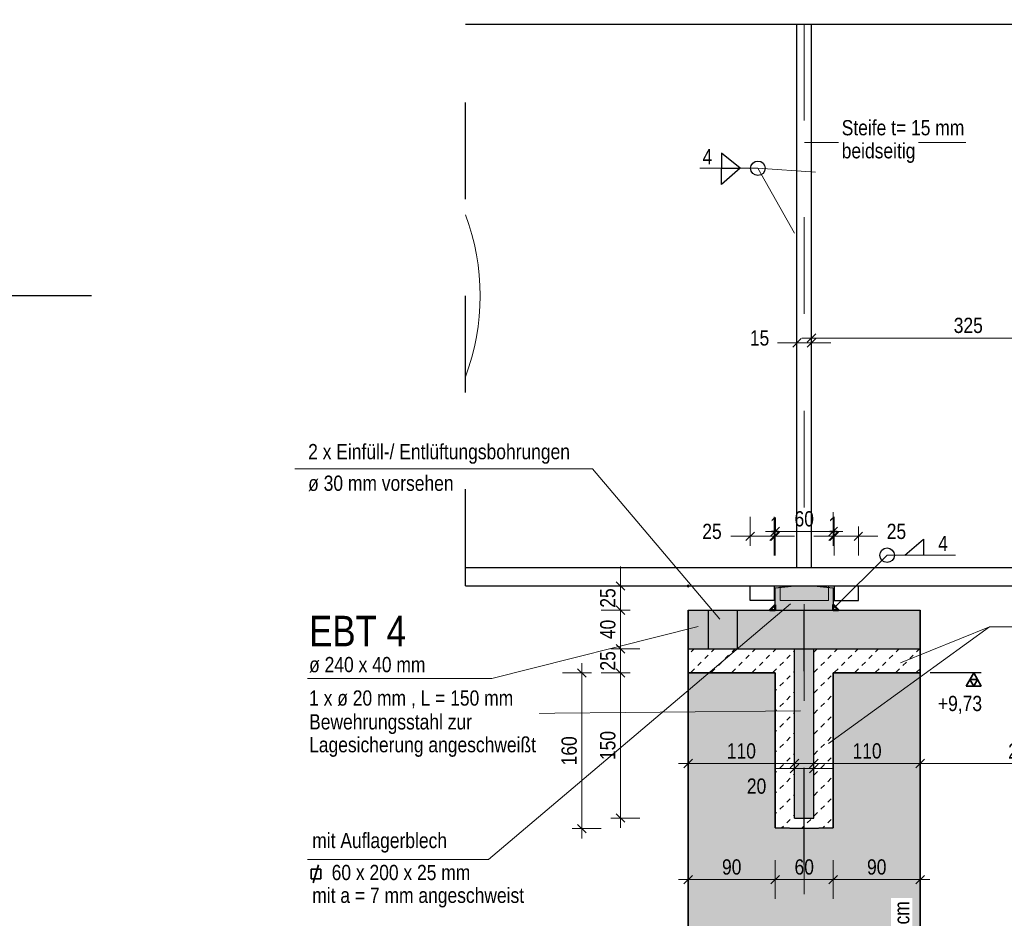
# Model space of a CAD drawing. Header units: millimetres. Extents: x 0 to 6.08, y 0 to 5.27.
# Tile 49 of 54: x 3.09 to 4.11, y 2.77 to 3.69. Entities that reach past the tile are written whole.
import ezdxf

# ---------------------------------------------------------------- set-up
doc = ezdxf.new("R2010")
doc.units = ezdxf.units.MM
for name, pattern in [('DASHDOT', [1, 0.5, -0.25, 0, -0.25]), ('DASHDOTX2', [2, 1, -0.5, 0, -0.5]), ('HIDDEN', [0.375, 0.25, -0.125])]:
    doc.linetypes.add(name, pattern=pattern)
doc.styles.add('Arial Narrow', font='ARIALN.TTF')
doc.dimstyles.new('Arch_Strakon_dimstyle', dxfattribs={"dimtxt": 1.575, "dimasz": 1, "dimexe": 1.25, "dimexo": 0.0625, "dimgap": 1, "dimtad": 0, "dimdec": 5, "dimzin": 12, "dimdsep": 46, "dimtxsty": 'Arial Narrow', "dimblk": 'Arrowhead_Tick', "dimsah": 1, "dimcen": 0, "dimse1": 1, "dimse2": 1, "dimclrd": 6, "dimclrt": 2, "dimazin": 0, "dimtfac": 1, "dimtdec": 4, "dimtmove": 0, "dimatfit": 3, "dimldrblk": 'NONE', "dimfxl": 1, "dimtvp": 1, "dimtolj": 1, "dimtzin": 0, "dimlwd": 13, "dimarcsym": 2})

# ---------------------------------------------------------------- blocks, each defined once
blk = doc.blocks.new('Arrowhead_Tick')
at = {"color": 0, "linetype": 'Continuous', "lineweight": -2, "ltscale": 0.2}
for p, q in [((0, 2), (0, -1)), ((-1, 0), (0, 0)), ((1, 0), (0, 0))]:
    blk.add_line(p, q, dxfattribs=at)
at = {"color": 2, "linetype": 'Continuous', "lineweight": 35, "ltscale": 0.2}
blk.add_line((0.44, 0.44), (-0.44, -0.44), dxfattribs=at)
blk = doc.blocks.new('*D202')
at = {"color": 6, "linetype": 'Continuous', "lineweight": 13}
blk.add_line((3.71, 2.8787), (3.71, 3.0087), dxfattribs=at)
at = {"layer": 'Defpoints', "color": 0}
for p in [(3.71, 3.0187), (3.7801, 3.0187), (3.8901, 2.8687)]:
    blk.add_point(p, dxfattribs=at)
at = {"color": 6, "lineweight": 13, "xscale": 0.01, "yscale": 0.01, "zscale": 0.01}
for p, rotation in [((3.71, 3.0187), 90), ((3.71, 2.8687), 270)]:
    blk.add_blockref('Arrowhead_Tick', p, dxfattribs=dict(at, rotation=rotation))
at = {"color": 2, "lineweight": 35, "insert": (3.697, 2.9437), "char_height": 0.01575, "attachment_point": 5, "rotation": 90, "style": 'Arial Narrow'}
blk.add_mtext('\\A1;150', dxfattribs=at)
blk = doc.blocks.new('_None')
blk = doc.blocks.new('*D203')
at = {"color": 6, "linetype": 'Continuous', "lineweight": 13}
for p, q in [((3.71, 3.0537), (3.71, 3.0637)), ((3.71, 3.0187), (3.71, 3.0437)), ((3.71, 3.0087), (3.71, 2.9987))]:
    blk.add_line(p, q, dxfattribs=at)
at = {"layer": 'Defpoints', "color": 0}
for p in [(3.71, 3.0437), (3.7801, 3.0437), (3.7801, 3.0187)]:
    blk.add_point(p, dxfattribs=at)
at = {"color": 6, "lineweight": 13, "xscale": 0.01, "yscale": 0.01, "zscale": 0.01}
for p, rotation in [((3.71, 3.0437), 270), ((3.71, 3.0187), 90)]:
    blk.add_blockref('Arrowhead_Tick', p, dxfattribs=dict(at, rotation=rotation))
at = {"color": 2, "lineweight": 35, "insert": (3.697, 3.0312), "char_height": 0.01575, "attachment_point": 5, "rotation": 90, "style": 'Arial Narrow'}
blk.add_mtext('\\A1;25', dxfattribs=at)
blk = doc.blocks.new('*D204')
at = {"color": 6, "linetype": 'Continuous', "lineweight": 13}
blk.add_line((3.71, 3.0537), (3.71, 3.0737), dxfattribs=at)
at = {"layer": 'Defpoints', "color": 0}
for p in [(3.71, 3.0837), (3.7801, 3.0837), (3.7801, 3.0437)]:
    blk.add_point(p, dxfattribs=at)
at = {"color": 6, "lineweight": 13, "xscale": 0.01, "yscale": 0.01, "zscale": 0.01}
for p, rotation in [((3.71, 3.0837), 90), ((3.71, 3.0437), 270)]:
    blk.add_blockref('Arrowhead_Tick', p, dxfattribs=dict(at, rotation=rotation))
at = {"color": 2, "lineweight": 35, "insert": (3.697, 3.0637), "char_height": 0.01575, "attachment_point": 5, "rotation": 90, "style": 'Arial Narrow'}
blk.add_mtext('\\A1;40', dxfattribs=at)
blk = doc.blocks.new('*D205')
at = {"color": 6, "linetype": 'Continuous', "lineweight": 13}
for p, q in [((3.71, 3.1187), (3.71, 3.1287)), ((3.71, 3.0837), (3.71, 3.1087)), ((3.71, 3.0737), (3.71, 3.0637))]:
    blk.add_line(p, q, dxfattribs=at)
at = {"layer": 'Defpoints', "color": 0}
for p in [(3.71, 3.1087), (3.7801, 3.1087), (3.7801, 3.0837)]:
    blk.add_point(p, dxfattribs=at)
at = {"color": 6, "lineweight": 13, "xscale": 0.01, "yscale": 0.01, "zscale": 0.01}
for p, rotation in [((3.71, 3.1087), 270), ((3.71, 3.0837), 90)]:
    blk.add_blockref('Arrowhead_Tick', p, dxfattribs=dict(at, rotation=rotation))
at = {"color": 2, "lineweight": 35, "insert": (3.697, 3.0962), "char_height": 0.01575, "attachment_point": 5, "rotation": 90, "style": 'Arial Narrow'}
blk.add_mtext('\\A1;25', dxfattribs=at)
blk = doc.blocks.new('*D206')
at = {"color": 6, "linetype": 'Continuous', "lineweight": 13}
blk.add_line((3.67, 2.8677), (3.67, 3.0087), dxfattribs=at)
at = {"layer": 'Defpoints', "color": 0}
for p in [(3.67, 3.0187), (3.8701, 3.0187), (3.9001, 2.8577)]:
    blk.add_point(p, dxfattribs=at)
at = {"color": 6, "lineweight": 13, "xscale": 0.01, "yscale": 0.01, "zscale": 0.01}
for p, rotation in [((3.67, 3.0187), 90), ((3.67, 2.8577), 270)]:
    blk.add_blockref('Arrowhead_Tick', p, dxfattribs=dict(at, rotation=rotation))
at = {"color": 2, "lineweight": 35, "insert": (3.657, 2.9382), "char_height": 0.01575, "attachment_point": 5, "rotation": 90, "style": 'Arial Narrow'}
blk.add_mtext('\\A1;160', dxfattribs=at)
blk = doc.blocks.new('*D208')
at = {"color": 6, "linetype": 'Continuous', "lineweight": 13}
blk.add_line((3.7901, 2.805), (3.8601, 2.805), dxfattribs=at)
at = {"layer": 'Defpoints', "color": 0}
for p in [(3.7801, 3.0187), (3.8701, 2.8587), (3.8701, 2.805)]:
    blk.add_point(p, dxfattribs=at)
at = {"color": 6, "lineweight": 13, "xscale": 0.01, "yscale": 0.01, "zscale": 0.01}
blk.add_blockref('Arrowhead_Tick', (3.8701, 2.805), dxfattribs=at)
at = {"color": 6, "lineweight": 13, "xscale": 0.01, "yscale": 0.01, "zscale": 0.01, "rotation": 180}
blk.add_blockref('Arrowhead_Tick', (3.7801, 2.805), dxfattribs=at)
at = {"color": 2, "lineweight": 35, "insert": (3.8251, 2.818), "char_height": 0.01575, "attachment_point": 5, "style": 'Arial Narrow'}
blk.add_mtext('\\A1;90', dxfattribs=at)
blk = doc.blocks.new('*D209')
at = {"color": 6, "linetype": 'Continuous', "lineweight": 13}
blk.add_line((3.8801, 2.805), (3.9201, 2.805), dxfattribs=at)
at = {"layer": 'Defpoints', "color": 0}
for p in [(3.8701, 2.8587), (3.9301, 2.8587), (3.9301, 2.805)]:
    blk.add_point(p, dxfattribs=at)
at = {"color": 6, "lineweight": 13, "xscale": 0.01, "yscale": 0.01, "zscale": 0.01}
blk.add_blockref('Arrowhead_Tick', (3.9301, 2.805), dxfattribs=at)
at = {"color": 6, "lineweight": 13, "xscale": 0.01, "yscale": 0.01, "zscale": 0.01, "rotation": 180}
blk.add_blockref('Arrowhead_Tick', (3.8701, 2.805), dxfattribs=at)
at = {"color": 2, "lineweight": 35, "insert": (3.9001, 2.818), "char_height": 0.01575, "attachment_point": 5, "style": 'Arial Narrow'}
blk.add_mtext('\\A1;60', dxfattribs=at)
blk = doc.blocks.new('*D210')
at = {"color": 6, "linetype": 'Continuous', "lineweight": 13}
blk.add_line((3.9401, 2.805), (4.0101, 2.805), dxfattribs=at)
at = {"layer": 'Defpoints', "color": 0}
for p in [(3.9301, 2.8587), (4.0201, 2.805), (4.0201, 2.6087)]:
    blk.add_point(p, dxfattribs=at)
at = {"color": 6, "lineweight": 13, "xscale": 0.01, "yscale": 0.01, "zscale": 0.01}
blk.add_blockref('Arrowhead_Tick', (4.0201, 2.805), dxfattribs=at)
at = {"color": 6, "lineweight": 13, "xscale": 0.01, "yscale": 0.01, "zscale": 0.01, "rotation": 180}
blk.add_blockref('Arrowhead_Tick', (3.9301, 2.805), dxfattribs=at)
at = {"color": 2, "lineweight": 35, "insert": (3.9751, 2.818), "char_height": 0.01575, "attachment_point": 5, "style": 'Arial Narrow'}
blk.add_mtext('\\A1;90', dxfattribs=at)
blk = doc.blocks.new('*D211')
at = {"color": 6, "linetype": 'Continuous', "lineweight": 13}
blk.add_line((3.7901, 2.925), (3.8801, 2.925), dxfattribs=at)
at = {"layer": 'Defpoints', "color": 0}
for p in [(3.7801, 3.0187), (3.8901, 2.925), (3.8901, 2.8687)]:
    blk.add_point(p, dxfattribs=at)
at = {"color": 6, "lineweight": 13, "xscale": 0.01, "yscale": 0.01, "zscale": 0.01}
blk.add_blockref('Arrowhead_Tick', (3.8901, 2.925), dxfattribs=at)
at = {"color": 6, "lineweight": 13, "xscale": 0.01, "yscale": 0.01, "zscale": 0.01, "rotation": 180}
blk.add_blockref('Arrowhead_Tick', (3.7801, 2.925), dxfattribs=at)
at = {"color": 2, "lineweight": 35, "insert": (3.8351, 2.938), "char_height": 0.01575, "attachment_point": 5, "style": 'Arial Narrow'}
blk.add_mtext('\\A1;110', dxfattribs=at)
blk = doc.blocks.new('*D212')
at = {"color": 6, "linetype": 'Continuous', "lineweight": 13}
for p, q in [((3.8801, 2.92), (3.8701, 2.92)), ((3.8901, 2.92), (3.9101, 2.92)), ((3.9201, 2.92), (3.9301, 2.92))]:
    blk.add_line(p, q, dxfattribs=at)
at = {"layer": 'Defpoints', "color": 0}
for p in [(3.9101, 2.92), (3.8901, 2.8687), (3.9101, 2.8687)]:
    blk.add_point(p, dxfattribs=at)
at = {"color": 6, "lineweight": 13, "xscale": 0.01, "yscale": 0.01, "zscale": 0.01}
blk.add_blockref('Arrowhead_Tick', (3.8901, 2.92), dxfattribs=at)
at = {"color": 6, "lineweight": 13, "xscale": 0.01, "yscale": 0.01, "zscale": 0.01, "rotation": 180}
blk.add_blockref('Arrowhead_Tick', (3.9101, 2.92), dxfattribs=at)
at = {"color": 2, "lineweight": 35, "insert": (3.8508, 2.9016), "char_height": 0.01575, "attachment_point": 5, "style": 'Arial Narrow'}
blk.add_mtext('\\A1;20', dxfattribs=at)
blk = doc.blocks.new('*D213')
at = {"color": 6, "linetype": 'Continuous', "lineweight": 13}
blk.add_line((3.9201, 2.925), (4.0101, 2.925), dxfattribs=at)
at = {"layer": 'Defpoints', "color": 0}
for p in [(4.0201, 3.0187), (4.0201, 2.925), (3.9101, 2.8687)]:
    blk.add_point(p, dxfattribs=at)
at = {"color": 6, "lineweight": 13, "xscale": 0.01, "yscale": 0.01, "zscale": 0.01}
blk.add_blockref('Arrowhead_Tick', (4.0201, 2.925), dxfattribs=at)
at = {"color": 6, "lineweight": 13, "xscale": 0.01, "yscale": 0.01, "zscale": 0.01, "rotation": 180}
blk.add_blockref('Arrowhead_Tick', (3.9101, 2.925), dxfattribs=at)
at = {"color": 2, "lineweight": 35, "insert": (3.9651, 2.938), "char_height": 0.01575, "attachment_point": 5, "style": 'Arial Narrow'}
blk.add_mtext('\\A1;110', dxfattribs=at)
blk = doc.blocks.new('*D215')
at = {"color": 6, "linetype": 'Continuous', "lineweight": 13}
for p, q in [((3.8341, 3.16), (3.8241, 3.16)), ((3.8441, 3.16), (3.8691, 3.16)), ((3.8791, 3.16), (3.8891, 3.16))]:
    blk.add_line(p, q, dxfattribs=at)
at = {"layer": 'Defpoints', "color": 0}
for p in [(3.8691, 3.16), (3.8441, 3.1087), (3.8691, 3.1087)]:
    blk.add_point(p, dxfattribs=at)
at = {"color": 6, "lineweight": 13, "xscale": 0.01, "yscale": 0.01, "zscale": 0.01}
blk.add_blockref('Arrowhead_Tick', (3.8441, 3.16), dxfattribs=at)
at = {"color": 6, "lineweight": 13, "xscale": 0.01, "yscale": 0.01, "zscale": 0.01, "rotation": 180}
blk.add_blockref('Arrowhead_Tick', (3.8691, 3.16), dxfattribs=at)
at = {"color": 2, "lineweight": 35, "insert": (3.8047, 3.165), "char_height": 0.01575, "attachment_point": 5, "style": 'Arial Narrow'}
blk.add_mtext('\\A1;25', dxfattribs=at)
blk = doc.blocks.new('*D216')
at = {"color": 6, "linetype": 'Continuous', "lineweight": 13}
for p, q in [((3.8591, 3.16), (3.8491, 3.16)), ((3.8691, 3.16), (3.8701, 3.16)), ((3.8801, 3.16), (3.8901, 3.16))]:
    blk.add_line(p, q, dxfattribs=at)
at = {"layer": 'Defpoints', "color": 0}
for p in [(3.8701, 3.16), (3.8691, 3.1087), (3.8701, 3.1067)]:
    blk.add_point(p, dxfattribs=at)
at = {"color": 6, "lineweight": 13, "xscale": 0.01, "yscale": 0.01, "zscale": 0.01}
blk.add_blockref('Arrowhead_Tick', (3.8691, 3.16), dxfattribs=at)
at = {"color": 6, "lineweight": 13, "xscale": 0.01, "yscale": 0.01, "zscale": 0.01, "rotation": 180}
blk.add_blockref('Arrowhead_Tick', (3.8701, 3.16), dxfattribs=at)
at = {"color": 2, "lineweight": 35, "insert": (3.8697, 3.1719), "char_height": 0.01575, "attachment_point": 5, "style": 'Arial Narrow'}
blk.add_mtext('\\A1;1', dxfattribs=at)
blk = doc.blocks.new('*D217')
at = {"color": 6, "linetype": 'Continuous', "lineweight": 13}
blk.add_line((3.8801, 3.165), (3.9201, 3.165), dxfattribs=at)
at = {"layer": 'Defpoints', "color": 0}
for p in [(3.9301, 3.165), (3.8701, 3.1067), (3.9301, 3.1067)]:
    blk.add_point(p, dxfattribs=at)
at = {"color": 6, "lineweight": 13, "xscale": 0.01, "yscale": 0.01, "zscale": 0.01}
blk.add_blockref('Arrowhead_Tick', (3.9301, 3.165), dxfattribs=at)
at = {"color": 6, "lineweight": 13, "xscale": 0.01, "yscale": 0.01, "zscale": 0.01, "rotation": 180}
blk.add_blockref('Arrowhead_Tick', (3.8701, 3.165), dxfattribs=at)
at = {"color": 2, "lineweight": 35, "insert": (3.9001, 3.178), "char_height": 0.01575, "attachment_point": 5, "style": 'Arial Narrow'}
blk.add_mtext('\\A1;60', dxfattribs=at)
blk = doc.blocks.new('*D218')
at = {"color": 6, "linetype": 'Continuous', "lineweight": 13}
for p, q in [((3.9201, 3.16), (3.9101, 3.16)), ((3.9301, 3.16), (3.9311, 3.16)), ((3.9411, 3.16), (3.9511, 3.16))]:
    blk.add_line(p, q, dxfattribs=at)
at = {"layer": 'Defpoints', "color": 0}
for p in [(3.9311, 3.16), (3.9301, 3.1067), (3.9311, 3.1087)]:
    blk.add_point(p, dxfattribs=at)
at = {"color": 6, "lineweight": 13, "xscale": 0.01, "yscale": 0.01, "zscale": 0.01}
blk.add_blockref('Arrowhead_Tick', (3.9301, 3.16), dxfattribs=at)
at = {"color": 6, "lineweight": 13, "xscale": 0.01, "yscale": 0.01, "zscale": 0.01, "rotation": 180}
blk.add_blockref('Arrowhead_Tick', (3.9311, 3.16), dxfattribs=at)
at = {"color": 2, "lineweight": 35, "insert": (3.9302, 3.172), "char_height": 0.01575, "attachment_point": 5, "style": 'Arial Narrow'}
blk.add_mtext('\\A1;1', dxfattribs=at)
blk = doc.blocks.new('*D219')
at = {"color": 6, "linetype": 'Continuous', "lineweight": 13}
for p, q in [((3.9211, 3.16), (3.9111, 3.16)), ((3.9311, 3.16), (3.9561, 3.16)), ((3.9661, 3.16), (3.9761, 3.16))]:
    blk.add_line(p, q, dxfattribs=at)
at = {"layer": 'Defpoints', "color": 0}
for p in [(3.9561, 3.16), (3.9311, 3.1087), (3.9561, 3.1087)]:
    blk.add_point(p, dxfattribs=at)
at = {"color": 6, "lineweight": 13, "xscale": 0.01, "yscale": 0.01, "zscale": 0.01}
blk.add_blockref('Arrowhead_Tick', (3.9311, 3.16), dxfattribs=at)
at = {"color": 6, "lineweight": 13, "xscale": 0.01, "yscale": 0.01, "zscale": 0.01, "rotation": 180}
blk.add_blockref('Arrowhead_Tick', (3.9561, 3.16), dxfattribs=at)
at = {"color": 2, "lineweight": 35, "insert": (3.9955, 3.165), "char_height": 0.01575, "attachment_point": 5, "style": 'Arial Narrow'}
blk.add_mtext('\\A1;25', dxfattribs=at)
blk = doc.blocks.new('*D259')
at = {"color": 6, "linetype": 'Continuous', "lineweight": 13}
for p, q in [((3.8826, 3.36), (3.8726, 3.36)), ((3.8926, 3.36), (3.9076, 3.36)), ((3.9176, 3.36), (3.9276, 3.36))]:
    blk.add_line(p, q, dxfattribs=at)
at = {"layer": 'Defpoints', "color": 0}
for p in [(3.8926, 3.6897), (3.9076, 3.6897), (3.9076, 3.36)]:
    blk.add_point(p, dxfattribs=at)
at = {"color": 6, "lineweight": 13, "xscale": 0.01, "yscale": 0.01, "zscale": 0.01}
blk.add_blockref('Arrowhead_Tick', (3.8926, 3.36), dxfattribs=at)
at = {"color": 6, "lineweight": 13, "xscale": 0.01, "yscale": 0.01, "zscale": 0.01, "rotation": 180}
blk.add_blockref('Arrowhead_Tick', (3.9076, 3.36), dxfattribs=at)
at = {"color": 2, "lineweight": 35, "insert": (3.8539, 3.365), "char_height": 0.01575, "attachment_point": 5, "style": 'Arial Narrow'}
blk.add_mtext('\\A1;15', dxfattribs=at)
blk = doc.blocks.new('*D260')
at = {"color": 6, "linetype": 'Continuous', "lineweight": 13}
blk.add_line((3.9176, 3.365), (4.2221, 3.365), dxfattribs=at)
at = {"layer": 'Defpoints', "color": 0}
for p in [(3.9076, 3.6897), (4.2321, 3.365), (4.2321, 3.1277)]:
    blk.add_point(p, dxfattribs=at)
at = {"color": 6, "lineweight": 13, "xscale": 0.01, "yscale": 0.01, "zscale": 0.01}
blk.add_blockref('Arrowhead_Tick', (4.2321, 3.365), dxfattribs=at)
at = {"color": 6, "lineweight": 13, "xscale": 0.01, "yscale": 0.01, "zscale": 0.01, "rotation": 180}
blk.add_blockref('Arrowhead_Tick', (3.9076, 3.365), dxfattribs=at)
at = {"color": 2, "lineweight": 35, "insert": (4.0698, 3.378), "char_height": 0.01575, "attachment_point": 5, "style": 'Arial Narrow'}
blk.add_mtext('\\A1;325', dxfattribs=at)
blk = doc.blocks.new('*D261')
at = {"color": 6, "linetype": 'Continuous', "lineweight": 13}
blk.add_line((4.0301, 2.925), (4.2221, 2.925), dxfattribs=at)
at = {"layer": 'Defpoints', "color": 0}
for p in [(4.2321, 3.1277), (4.0201, 3.0837), (4.2321, 2.925)]:
    blk.add_point(p, dxfattribs=at)
at = {"color": 6, "lineweight": 13, "xscale": 0.01, "yscale": 0.01, "zscale": 0.01}
blk.add_blockref('Arrowhead_Tick', (4.2321, 2.925), dxfattribs=at)
at = {"color": 6, "lineweight": 13, "xscale": 0.01, "yscale": 0.01, "zscale": 0.01, "rotation": 180}
blk.add_blockref('Arrowhead_Tick', (4.0201, 2.925), dxfattribs=at)
at = {"color": 2, "lineweight": 35, "insert": (4.1261, 2.9379), "char_height": 0.01575, "attachment_point": 5, "style": 'Arial Narrow'}
blk.add_mtext('\\A1;212', dxfattribs=at)

msp = doc.modelspace()

# ---------------------------------------------------------------- hatches: boundary and pattern name
at = {"lineweight": 18, "true_color": 0x48a4ff}
msp.add_hatch(color=161, dxfattribs=at).paths.add_polyline_path([(3.930096, 3.106687), (3.930096, 3.083687), (3.870096, 3.083687), (3.870096, 3.106687), (3.890096, 3.108687), (3.910096, 3.108687)])
at = {"lineweight": 18}
h = msp.add_hatch(dxfattribs=at)
h.set_pattern_fill('punkt', color=5, scale=0.01, angle=135, style=0, pattern_type=2)
h.set_pattern_definition([(135, (0, 0), (-0.0031819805, -0.0031819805), [0, -0.0075])])
h.paths.add_polyline_path([(3.864449, 3.083687), (3.870096, 3.083687), (3.870096, 3.088993)])
h = msp.add_hatch(dxfattribs=at)
h.set_pattern_fill('punkt', color=5, scale=0.01, angle=45, style=0, pattern_type=2)
h.set_pattern_definition([(45, (0, 0), (-0.0031819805, 0.0031819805), [0, -0.0075])])
h.paths.add_polyline_path([(3.930096, 3.089334), (3.930096, 3.083687), (3.935402, 3.083687)])
at = {"lineweight": 50, "true_color": 0x48a4ff}
for points in [[(4.020096, 3.083687), (4.020096, 3.043687), (3.780096, 3.043687), (3.780096, 3.083687)], [(3.890096, 2.868687), (3.910096, 2.868687), (3.910096, 3.043687), (3.890096, 3.043687)]]:
    msp.add_hatch(color=161, dxfattribs=at).paths.add_polyline_path(points)
h = msp.add_hatch()
h.set_pattern_fill('uB', color=10, scale=0.01, angle=45, style=0, pattern_type=2)
h.set_pattern_definition([(45, (0, 0), (-0.0212132, 0.0212132), [0.005, -0.005]), (45, (-0.00707, 0.014142), (-0.0212132, 0.0212132), [0.005, -0.005, 0.005, -0.005])])
h.paths.add_polyline_path([(3.930096, 3.018687), (4.020096, 3.018687), (4.020096, 3.043687), (3.910096, 3.043687), (3.910096, 2.868687), (3.890096, 2.868687), (3.890096, 3.043687), (3.780096, 3.043687), (3.780096, 3.018687), (3.870096, 3.018687), (3.870096, 2.858687), (3.900096, 2.857722), (3.930096, 2.858687)])
at = {"true_color": 0xceffce}
msp.add_hatch(color=254, dxfattribs=at).paths.add_polyline_path([(4.020096, 3.018687), (4.020096, 2.608687), (3.780096, 2.608687), (3.780096, 3.018687), (3.870096, 3.018687), (3.870096, 2.858687), (3.900096, 2.857722), (3.930096, 2.858687), (3.930096, 3.018687)])

# ---------------------------------------------------------------- linework, layer by layer
at = {"color": 6, "linetype": 'DASHDOTX2', "lineweight": 13, "ltscale": 0.05}
msp.add_line((3.900096, 2.589916), (3.900096, 3.951817), dxfattribs=at)
at = {"color": 10, "linetype": 'HIDDEN', "ltscale": 0.05}
msp.add_line((3.549737, 3.108687), (3.549737, 3.708687), dxfattribs=at)
at = {"color": 3, "linetype": 'Continuous', "lineweight": 25}
for p, q in [((3.549737, 3.689687), (4.232096, 3.689687)), ((3.892596, 3.127687), (3.892596, 3.689687)), ((3.907596, 3.127687), (3.907596, 3.689687)), ((3.814447, 3.556264), (3.814447, 3.540561)), ((3.833914, 3.540561), (3.814447, 3.556264)), ((3.814447, 3.523858), (3.814447, 3.540561)), ((3.814447, 3.540561), (3.833914, 3.540561)), ((3.833914, 3.540561), (3.814447, 3.523858)), ((4.004093, 3.140449), (4.02356, 3.157152)), ((4.02356, 3.157152), (4.02356, 3.140449)), ((3.549737, 3.127687), (4.482096, 3.127687)), ((3.549737, 3.108687), (4.482096, 3.108687)), ((3.844096, 3.093687), (3.844096, 3.108687)), ((3.869096, 3.108687), (3.869096, 3.093687)), ((3.870096, 3.106687), (3.890096, 3.108687)), ((3.870096, 3.083687), (3.870096, 3.106687)), ((3.890096, 3.108687), (3.910096, 3.108687)), ((3.910096, 3.108687), (3.930096, 3.106687)), ((3.930096, 3.106687), (3.930096, 3.083687)), ((3.931096, 3.108687), (3.931096, 3.093687)), ((3.956096, 3.093687), (3.956096, 3.108687)), ((3.869096, 3.093687), (3.844096, 3.093687)), ((3.931096, 3.093687), (3.956096, 3.093687)), ((3.780096, 3.083687), (4.020096, 3.083687)), ((3.780096, 3.043687), (4.020096, 3.043687)), ((3.890096, 2.868687), (3.890096, 3.043687)), ((3.910096, 2.868687), (3.910096, 3.043687)), ((4.083298, 3.018687), (4.030378, 3.018687)), ((3.890096, 2.868687), (3.910096, 2.868687))]:
    msp.add_line(p, q, dxfattribs=at)
at = {"color": 6, "linetype": 'Continuous', "lineweight": 13}
for p, q in [((4.067271, 3.567221), (3.900471, 3.567221)), ((3.852195, 3.540561), (3.79209, 3.540561)), ((3.852195, 3.540561), (3.890057, 3.473503)), ((3.852195, 3.540561), (3.911779, 3.53649)), ((3.373308, 3.229823), (3.68106, 3.229823)), ((3.68106, 3.229823), (3.812709, 3.074237)), ((3.985813, 3.140449), (3.931426, 3.086258)), ((3.985813, 3.140449), (4.056479, 3.140449)), ((3.57365, 2.825796), (3.886077, 3.090205)), ((3.577054, 3.013069), (3.79046, 3.066876)), ((4.091627, 3.066516), (3.925203, 2.945894)), ((4.091627, 3.066516), (3.999693, 3.029115)), ((4.224971, 3.066516), (4.091627, 3.066516)), ((3.386472, 3.013069), (3.577054, 3.013069)), ((3.386881, 2.976712), (3.605997, 2.976712)), ((3.605997, 2.976712), (3.89636, 2.97947)), ((3.386472, 2.825796), (3.57365, 2.825796))]:
    msp.add_line(p, q, dxfattribs=at)
at = {"color": 10, "linetype": 'DASHDOT', "ltscale": 0.05}
for p, q in [((3.162719, 3.408687), (2.634719, 3.408687)), ((3.900096, 2.820655), (3.900096, 3.083687))]:
    msp.add_line(p, q, dxfattribs=at)
at = {"color": 5, "linetype": 'HIDDEN', "lineweight": 18, "ltscale": 0.05}
for p, q in [((3.875096, 3.093687), (3.875096, 3.108687)), ((3.925096, 3.093687), (3.925096, 3.108687)), ((3.875096, 3.093687), (3.925096, 3.093687))]:
    msp.add_line(p, q, dxfattribs=at)
at = {"color": 4, "linetype": 'Continuous', "lineweight": 50}
for p, q in [((3.864449, 3.083687), (3.870096, 3.088993)), ((3.870096, 3.083687), (3.870096, 3.088993)), ((3.930096, 3.089334), (3.935402, 3.083687)), ((3.930096, 3.089334), (3.930096, 3.083687)), ((3.864449, 3.083687), (3.870096, 3.083687)), ((3.930096, 3.083687), (3.935402, 3.083687))]:
    msp.add_line(p, q, dxfattribs=at)
at = {"color": 2, "linetype": 'Continuous', "lineweight": 35}
for p, q in [((3.780096, 3.083687), (3.780096, 2.608687)), ((4.020096, 3.083687), (4.020096, 2.608687)), ((3.780096, 3.018687), (3.870096, 3.018687)), ((3.870096, 2.858687), (3.870096, 3.018687)), ((3.930096, 2.858687), (3.930096, 3.018687)), ((3.930096, 3.018687), (4.020096, 3.018687)), ((4.075423, 3.018687), (4.067548, 3.005048)), ((4.083298, 3.005048), (4.075423, 3.018687)), ((4.067548, 3.005048), (4.083298, 3.005048)), ((4.07936, 3.011867), (4.071485, 3.011867)), ((4.071485, 3.011867), (4.075423, 3.005048)), ((4.075423, 3.005048), (4.07936, 3.011867)), ((3.870096, 2.858687), (3.900096, 2.857722)), ((3.900096, 2.857722), (3.930096, 2.858687)), ((3.39023, 2.805867), (3.39023, 2.815867)), ((3.39023, 2.815867), (3.40023, 2.815867)), ((3.392024, 2.801833), (3.397676, 2.820204)), ((3.40023, 2.815867), (3.40023, 2.805867)), ((3.40023, 2.805867), (3.39023, 2.805867))]:
    msp.add_line(p, q, dxfattribs=at)
at = {"color": 3, "linetype": 'HIDDEN', "lineweight": 25, "ltscale": 0.05}
for p, q in [((3.800931, 3.043687), (3.800931, 3.083687)), ((3.830931, 3.043687), (3.830931, 3.083687))]:
    msp.add_line(p, q, dxfattribs=at)
at = {"color": 3, "linetype": 'Continuous', "lineweight": 25}
for centre in [(3.852195, 3.540561), (3.985813, 3.140449)]:
    msp.add_circle(centre, 0.0075, dxfattribs=at)
at = {"color": 9, "linetype": 'Continuous', "lineweight": 0}
msp.add_circle((3.780096, 3.108687), 0.00111, dxfattribs=at)
at = {"color": 5, "linetype": 'Continuous', "lineweight": 18}
msp.add_arc((3.324837, 3.408687), 0.24, 339.567391, 20.432609, dxfattribs=at)

# ---------------------------------------------------------------- texts
at = {"color": 1, "lineweight": 70, "style": 'Arial Narrow'}
msp.add_text('EBT 4', height=0.0315, dxfattribs=at).set_placement((3.387956, 3.046297))
at = {"color": 2, "lineweight": 35, "style": 'Arial Narrow'}
msp.add_text('    60 x 200 x 25 mm', height=0.01575, dxfattribs=at).set_placement((3.391234, 2.804525))
at = {"color": 2, "lineweight": 35, "char_height": 0.01575, "attachment_point": 7, "line_spacing_factor": 0.9, "style": 'Arial Narrow', "bg_fill": 3, "box_fill_scale": 1.2, "bg_fill_color": 256, "bg_fill_true_color": 13158600, "bg_fill_transparency": 0}
for s, insert in [('4', (3.794948, 3.544674)), ('ø 240 x 40 mm', (3.387982, 3.019059)), ('mit Auflagerblech', (3.391234, 2.832875))]:
    msp.add_mtext(s, dxfattribs=dict(at, insert=insert))
at = {"color": 2, "lineweight": 35, "insert": (4.03337, 2.995062), "char_height": 0.01575, "attachment_point": 1, "line_spacing_factor": 0.9, "style": 'Arial Narrow'}
msp.add_mtext(' +9,73', dxfattribs=at)

# ---------------------------------------------------------------- dimensions: what is measured, and where the dimension line sits
at = {"lineweight": 35}
for base, p1, p2, text, override, picture, middle in [((3.907596, 3.36), (3.892596, 3.689687), (3.907596, 3.689687), '15', {"dimscale": 0.01, "dimtxt": 1.575, "dimasz": 1, "dimgap": 0.5, "dimtad": 1, "dimjust": 0, "dimtih": 0, "dimtoh": 0, "dimdec": 3, "dimdsep": 46, "dimtxsty": 'Arial Narrow', "dimclrd": 6, "dimclrt": 2, "dimtix": 0, "dimtofl": 255, "dimtmove": 2, "dimatfit": 2, "dimfxl": 0, "dimfxlon": 0, "dimtvp": 31.746032, "dimlwd": 13}, '*D259', (3.853901, 3.365)), ((4.232096, 3.365), (3.907596, 3.689687), (4.232096, 3.127687), '325', {"dimscale": 0.01, "dimtxt": 1.575, "dimasz": 1, "dimgap": 0.5, "dimtad": 1, "dimjust": 0, "dimtih": 0, "dimtoh": 0, "dimdec": 3, "dimdsep": 46, "dimtxsty": 'Arial Narrow', "dimclrd": 6, "dimclrt": 2, "dimtix": 1, "dimtofl": 255, "dimtmove": 0, "dimatfit": 2, "dimfxl": 0, "dimfxlon": 0, "dimtvp": 31.746032, "dimlwd": 13}, '*D260', (4.069846, 3.365)), ((3.930096, 3.165), (3.870096, 3.106687), (3.930096, 3.106687), '60', {"dimscale": 0.01, "dimtxt": 1.575, "dimasz": 1, "dimgap": 0.5, "dimtad": 1, "dimjust": 0, "dimtih": 0, "dimtoh": 0, "dimdec": 5, "dimdsep": 46, "dimtxsty": 'Arial Narrow', "dimclrd": 6, "dimclrt": 2, "dimtix": 1, "dimtofl": 255, "dimtmove": 0, "dimatfit": 2, "dimfxl": 0, "dimfxlon": 0, "dimtvp": 31.746032, "dimlwd": 13}, '*D217', (3.900096, 3.165)), ((3.869096, 3.16), (3.844096, 3.108687), (3.869096, 3.108687), '25', {"dimscale": 0.01, "dimtxt": 1.575, "dimasz": 1, "dimgap": 0.5, "dimtad": 1, "dimjust": 0, "dimtih": 0, "dimtoh": 0, "dimdec": 5, "dimdsep": 46, "dimtxsty": 'Arial Narrow', "dimclrd": 6, "dimclrt": 2, "dimtix": 0, "dimtofl": 255, "dimtmove": 2, "dimatfit": 2, "dimfxl": 0, "dimfxlon": 0, "dimtvp": 31.746032, "dimlwd": 13}, '*D215', (3.804684, 3.165)), ((3.870096, 3.16), (3.869096, 3.108687), (3.870096, 3.106687), '1', {"dimscale": 0.01, "dimtxt": 1.575, "dimasz": 1, "dimgap": 0.5, "dimtad": 0, "dimjust": 0, "dimtih": 0, "dimtoh": 0, "dimdec": 4, "dimdsep": 46, "dimtxsty": 'Arial Narrow', "dimclrd": 6, "dimclrt": 2, "dimtix": 0, "dimtofl": 255, "dimtmove": 2, "dimatfit": 2, "dimfxl": 0, "dimfxlon": 0, "dimtvp": 31.746032, "dimlwd": 13}, '*D216', (3.869741, 3.17189)), ((3.931096, 3.16), (3.930096, 3.106687), (3.931096, 3.108687), '1', {"dimscale": 0.01, "dimtxt": 1.575, "dimasz": 1, "dimgap": 0.5, "dimtad": 0, "dimjust": 0, "dimtih": 0, "dimtoh": 0, "dimdec": 4, "dimdsep": 46, "dimtxsty": 'Arial Narrow', "dimclrd": 6, "dimclrt": 2, "dimtix": 0, "dimtofl": 255, "dimtmove": 2, "dimatfit": 2, "dimfxl": 0, "dimfxlon": 0, "dimtvp": 31.746032, "dimlwd": 13}, '*D218', (3.930243, 3.17201)), ((3.956096, 3.16), (3.931096, 3.108687), (3.956096, 3.108687), '25', {"dimscale": 0.01, "dimtxt": 1.575, "dimasz": 1, "dimgap": 0.5, "dimtad": 1, "dimjust": 4, "dimtih": 0, "dimtoh": 0, "dimdec": 5, "dimdsep": 46, "dimtxsty": 'Arial Narrow', "dimclrd": 6, "dimclrt": 2, "dimtix": 0, "dimtofl": 255, "dimtmove": 2, "dimatfit": 2, "dimfxl": 0, "dimfxlon": 0, "dimtvp": 31.746032, "dimlwd": 13}, '*D219', (3.995508, 3.165)), ((4.232096, 2.925), (4.020096, 3.083687), (4.232096, 3.127687), '212', {"dimscale": 0.01, "dimtxt": 1.575, "dimasz": 1, "dimgap": 0.5, "dimtad": 1, "dimjust": 0, "dimtih": 0, "dimtoh": 0, "dimdec": 3, "dimdsep": 46, "dimtxsty": 'Arial Narrow', "dimclrd": 6, "dimclrt": 2, "dimtix": 1, "dimtofl": 255, "dimtmove": 0, "dimatfit": 2, "dimfxl": 0, "dimfxlon": 0, "dimtvp": 31.746032, "dimlwd": 13}, '*D261', (4.126096, 2.925)), ((3.870096, 2.805), (3.780096, 3.018687), (3.870096, 2.858687), '90', {"dimscale": 0.01, "dimtxt": 1.575, "dimasz": 1, "dimgap": 0.5, "dimtad": 1, "dimjust": 0, "dimtih": 0, "dimtoh": 0, "dimdec": 5, "dimdsep": 46, "dimtxsty": 'Arial Narrow', "dimclrd": 6, "dimclrt": 2, "dimtix": 1, "dimtofl": 255, "dimtmove": 0, "dimatfit": 2, "dimfxl": 0, "dimfxlon": 0, "dimtvp": 31.746032, "dimlwd": 13}, '*D208', (3.825096, 2.805)), ((3.890096, 2.925), (3.780096, 3.018687), (3.890096, 2.868687), '110', {"dimscale": 0.01, "dimtxt": 1.575, "dimasz": 1, "dimgap": 0.5, "dimtad": 1, "dimjust": 0, "dimtih": 0, "dimtoh": 0, "dimdec": 5, "dimdsep": 46, "dimtxsty": 'Arial Narrow', "dimclrd": 6, "dimclrt": 2, "dimtix": 1, "dimtofl": 255, "dimtmove": 0, "dimatfit": 2, "dimfxl": 0, "dimfxlon": 0, "dimtvp": 31.746032, "dimlwd": 13}, '*D211', (3.835096, 2.925)), ((4.020096, 2.925), (3.910096, 2.868687), (4.020096, 3.018687), '110', {"dimscale": 0.01, "dimtxt": 1.575, "dimasz": 1, "dimgap": 0.5, "dimtad": 1, "dimjust": 0, "dimtih": 0, "dimtoh": 0, "dimdec": 5, "dimdsep": 46, "dimtxsty": 'Arial Narrow', "dimclrd": 6, "dimclrt": 2, "dimtix": 1, "dimtofl": 255, "dimtmove": 0, "dimatfit": 2, "dimfxl": 0, "dimfxlon": 0, "dimtvp": 31.746032, "dimlwd": 13}, '*D213', (3.965096, 2.925)), ((3.910096, 2.92), (3.890096, 2.868687), (3.910096, 2.868687), '20', {"dimscale": 0.01, "dimtxt": 1.575, "dimasz": 1, "dimgap": 0.5, "dimtad": 0, "dimjust": 0, "dimtih": 0, "dimtoh": 0, "dimdec": 5, "dimdsep": 46, "dimtxsty": 'Arial Narrow', "dimclrd": 6, "dimclrt": 2, "dimtix": 0, "dimtofl": 255, "dimtmove": 2, "dimatfit": 2, "dimfxl": 0, "dimfxlon": 0, "dimtvp": 31.746032, "dimlwd": 13}, '*D212', (3.850755, 2.90156)), ((3.930096, 2.805), (3.870096, 2.858687), (3.930096, 2.858687), '60', {"dimscale": 0.01, "dimtxt": 1.575, "dimasz": 1, "dimgap": 0.5, "dimtad": 1, "dimjust": 0, "dimtih": 0, "dimtoh": 0, "dimdec": 5, "dimdsep": 46, "dimtxsty": 'Arial Narrow', "dimclrd": 6, "dimclrt": 2, "dimtix": 1, "dimtofl": 255, "dimtmove": 0, "dimatfit": 2, "dimfxl": 0, "dimfxlon": 0, "dimtvp": 31.746032, "dimlwd": 13}, '*D209', (3.900096, 2.805)), ((4.020096, 2.805), (3.930096, 2.858687), (4.020096, 2.608687), '90', {"dimscale": 0.01, "dimtxt": 1.575, "dimasz": 1, "dimgap": 0.5, "dimtad": 1, "dimjust": 0, "dimtih": 0, "dimtoh": 0, "dimdec": 5, "dimdsep": 46, "dimtxsty": 'Arial Narrow', "dimclrd": 6, "dimclrt": 2, "dimtix": 1, "dimtofl": 255, "dimtmove": 0, "dimatfit": 2, "dimfxl": 0, "dimfxlon": 0, "dimtvp": 31.746032, "dimlwd": 13}, '*D210', (3.975096, 2.805))]:
    dim = msp.add_linear_dim(base=base, p1=p1, p2=p2, text=text, dimstyle='Arch_Strakon_dimstyle', override=override, dxfattribs=at)
    dim.commit()
    dim.dimension.update_dxf_attribs({"geometry": picture, "text_midpoint": middle, "dimtype": 160})
for base, p1, p2, text, picture, middle in [((3.71, 3.108687), (3.780096, 3.083687), (3.780096, 3.108687), '25', '*D205', (3.71, 3.096187)), ((3.71, 3.083687), (3.780096, 3.043687), (3.780096, 3.083687), '40', '*D204', (3.71, 3.063687)), ((3.71, 3.043687), (3.780096, 3.018687), (3.780096, 3.043687), '25', '*D203', (3.71, 3.031187)), ((3.67, 3.018687), (3.900096, 2.857722), (3.870096, 3.018687), '160', '*D206', (3.67, 2.938204)), ((3.71, 3.018687), (3.890096, 2.868687), (3.780096, 3.018687), '150', '*D202', (3.71, 2.943687))]:
    dim = msp.add_linear_dim(base=base, p1=p1, p2=p2, angle=90, text=text, dimstyle='Arch_Strakon_dimstyle', override={"dimscale": 0.01, "dimtxt": 1.575, "dimasz": 1, "dimgap": 0.5, "dimtad": 1, "dimjust": 0, "dimtih": 0, "dimtoh": 0, "dimdec": 5, "dimdsep": 46, "dimtxsty": 'Arial Narrow', "dimclrd": 6, "dimclrt": 2, "dimtix": 1, "dimtofl": 255, "dimtmove": 0, "dimatfit": 2, "dimfxl": 0, "dimfxlon": 0, "dimtvp": 31.746032, "dimlwd": 13}, dxfattribs=at)
    dim.commit()
    dim.dimension.update_dxf_attribs({"geometry": picture, "text_midpoint": middle, "dimtype": 160})

# ---------------------------------------------------------------- next in the draw order: texts
at = {"color": 2, "lineweight": 35, "char_height": 0.01575, "attachment_point": 7, "line_spacing_factor": 0.9, "style": 'Arial Narrow', "bg_fill": 3, "box_fill_scale": 1.2, "bg_fill_color": 256, "bg_fill_true_color": 13158600, "bg_fill_transparency": 0}
for s, insert in [('Steife t= 15 mm', (3.938871, 3.574421)), ('beidseitig', (3.938871, 3.546071)), ('2 x Einfüll-/ Entlüftungsbohrungen', (3.386986, 3.234952)), ('ø 30 mm vorsehen', (3.386986, 3.206602)), ('4', (4.038597, 3.144713)), ('1 x ø 20 mm , L = 150 mm', (3.387982, 2.981992)), ('Bewehrungsstahl zur{\\P}Lagesicherung angeschweißt', (3.387982, 2.931921)), ('mit a = 7 mm angeschweist', (3.391234, 2.776175))]:
    msp.add_mtext(s, dxfattribs=dict(at, insert=insert))
at = {"color": 2, "lineweight": 35, "insert": (4.009246, 2.623269), "char_height": 0.01575, "attachment_point": 7, "rotation": 90, "line_spacing_factor": 0.9, "style": 'Arial Narrow', "bg_fill": 3, "box_fill_scale": 1.2, "bg_fill_color": 256, "bg_fill_true_color": 13158600, "bg_fill_transparency": 0}
msp.add_mtext('Stb.-Stütze ø 24 cm', dxfattribs=at)

doc.saveas('drawing.dxf')
